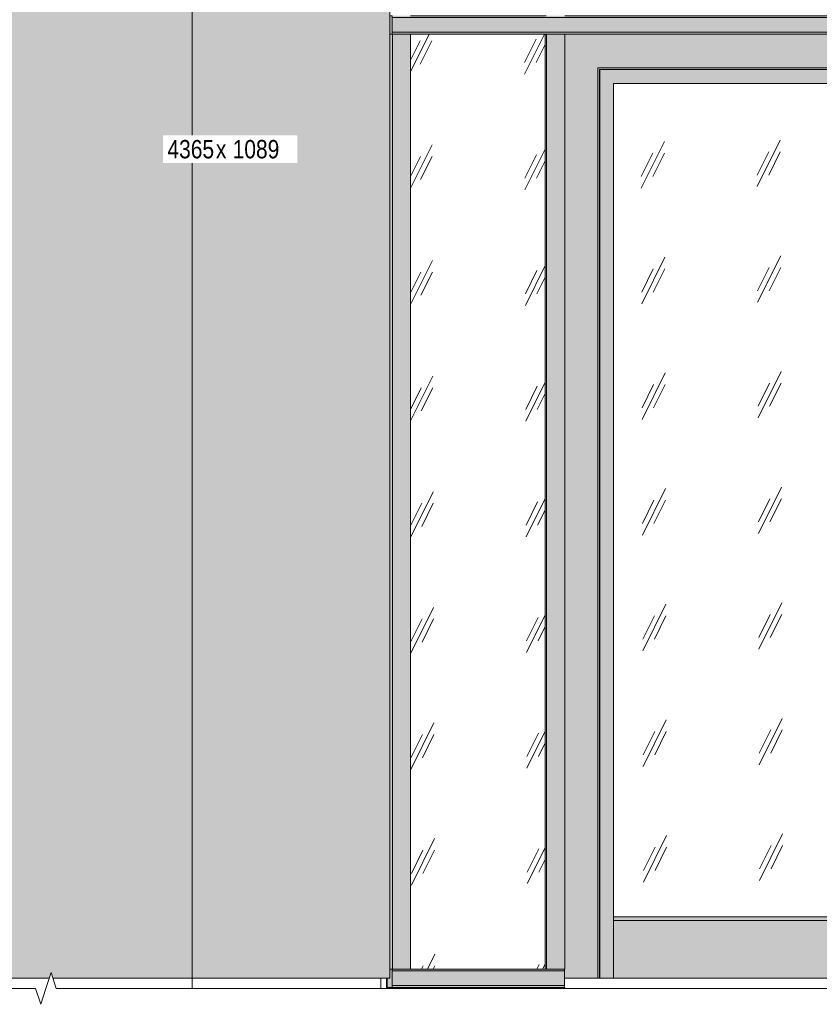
# Model space of a CAD drawing. Header units: millimetres. Extents: x -4452149 to -4396614, y -3148133 to 7538.
# Tile 19 of 22: x -4447898 to -4445716, y 2129 to 4814. Entities that reach past the tile are written whole.
import ezdxf

# ---------------------------------------------------------------- set-up
doc = ezdxf.new("R2010")
doc.units = ezdxf.units.MM
for name, color, linetype, lineweight in [('Двери', 7, 'Continuous', 18), ('Импосты витража', 7, 'Continuous', 18), ('Марки по нескольким категориям', 7, 'Continuous', 9), ('Обобщенные модели', 7, 'Continuous', 18), ('Панели витража', 7, 'Continuous', 18), ('Типовые аннотации', 7, 'Continuous', 18), ('Элементы узлов', 7, 'Continuous', 18)]:
    doc.layers.add(name, color=color, linetype=linetype, lineweight=lineweight)
doc.styles.add('Arial Narrow', font='ARIALN.TTF', dxfattribs={"height": 50})

# ---------------------------------------------------------------- blocks, each defined once
blk = doc.blocks.new('Прямоугольный импост - 50х100-21496683-К1_Ф3_Схема раскладки облицовки')
at = {"layer": 'Импосты витража', "true_color": 0x373f43}
for points in [[(-4446893.6, 2172.4), (-4446880.8, 2172.4), (-4446880.8, 2175), (-4446893.6, 2175)], [(-4446880.8, 2172.4), (-4446831.3, 2172.4), (-4446831.3, 2175), (-4446880.8, 2175)]]:
    blk.add_hatch(color=149, dxfattribs=at).paths.add_polyline_path(points)
at = {"layer": 'Импосты витража'}
for p, q in [((-4446893.6, 2175), (-4446880.8, 2175)), ((-4446880.8, 2175), (-4446831.3, 2175)), ((-4446880.8, 2175), (-4446880.8, 2172.4)), ((-4446831.3, 2175), (-4446831.3, 2172.4))]:
    blk.add_line(p, q, dxfattribs=at)
blk = doc.blocks.new('Прямоугольный импост - 50х100-21496677-К1_Ф3_Схема раскладки облицовки')
at = {"layer": 'Импосты витража', "true_color": 0x373f43}
for points in [[(-4446474.6, 2172.4), (-4446460.2, 2172.4), (-4446460.2, 2175), (-4446474.6, 2175)], [(-4446410.7, 2172.4), (-4446410.7, 2175), (-4446460.2, 2175), (-4446460.2, 2172.4)]]:
    blk.add_hatch(color=149, dxfattribs=at).paths.add_polyline_path(points)
at = {"layer": 'Импосты витража'}
for p, q in [((-4446474.6, 2172.4), (-4446474.6, 2175)), ((-4446461.9, 2175), (-4446460.2, 2175)), ((-4446460.2, 2175), (-4446410.7, 2175)), ((-4446460.2, 2175), (-4446460.2, 2172.4)), ((-4446410.7, 2175), (-4446410.7, 2172.4))]:
    blk.add_line(p, q, dxfattribs=at)
blk = doc.blocks.new('Прямоугольный импост - Ригель_90202-21005925-К1_Ф3_Схема раскладки облицовки')
at = {"layer": 'Импосты витража', "true_color": 0x373f43}
for points in [[(-4446888.2, 4775), (-4446882.5, 4775), (-4446882, 4776.5), (-4446881.8, 4780), (-4446881.8, 4821.3), (-4446882.5, 4825), (-4446888.2, 4825), (-4446888.2, 4804.9)], [(-4446685.4, 4820), (-4446436.5, 4820), (-4446436.8, 4824.3), (-4446437.2, 4825), (-4446882.3, 4824.8), (-4446882, 4823.5), (-4446881.8, 4820), (-4446824.2, 4820)], [(-4446881.8, 4780), (-4446436.5, 4780), (-4446436.5, 4820), (-4446881.8, 4820), (-4446881.8, 4805.3)], [(-4446437.2, 4775), (-4446436.8, 4775.7), (-4446436.5, 4778.7), (-4446436.5, 4780), (-4446881.8, 4780), (-4446882.1, 4775.7), (-4446882.5, 4775), (-4446460.2, 4775)]]:
    blk.add_hatch(color=149, dxfattribs=at).paths.add_polyline_path(points)
at = {"layer": 'Импосты витража'}
for p, q in [((-4446882.5, 4825), (-4446888.2, 4825)), ((-4446882.2, 4825), (-4446882.5, 4825)), ((-4446881.8, 4780), (-4446881.8, 4820)), ((-4446436.5, 4820), (-4446881.8, 4820)), ((-4446461.6, 4825), (-4446831.3, 4825)), ((-4446461.9, 4825), (-4446831.3, 4825)), ((-4446436.5, 4780), (-4446881.8, 4780)), ((-4446888.2, 4775), (-4446882.5, 4775)), ((-4446882.5, 4775), (-4446882.2, 4775)), ((-4446831.3, 4775), (-4446461.6, 4775)), ((-4446831.3, 4775), (-4446461.9, 4775))]:
    blk.add_line(p, q, dxfattribs=at)
for centre, start_param, end_param in [((-4446882.5, 4820), 4.712389, 6.283185), ((-4446882.5, 4780), 3.141593, 4.712389)]:
    blk.add_ellipse(centre, major_axis=(0, 5), ratio=0.143826, start_param=start_param, end_param=end_param, dxfattribs=at)
blk = doc.blocks.new('Прямоугольный импост - Ригель_90202-21006282-К1_Ф3_Схема раскладки облицовки')
at = {"layer": 'Импосты витража', "true_color": 0x373f43}
for points in [[(-4446436.5, 4820), (-4444739.3, 4820), (-4444739.6, 4824.3), (-4444740, 4825), (-4446437, 4824.8), (-4446436.7, 4823.5), (-4446436.5, 4821.3)], [(-4446407.9, 4780), (-4444739.3, 4780), (-4444739.3, 4820), (-4446436.5, 4820), (-4446436.5, 4780)], [(-4444762.8, 4775), (-4444739.8, 4775.2), (-4444739.5, 4776.5), (-4444739.3, 4780), (-4446436.5, 4780), (-4446436.8, 4775.7), (-4446437.2, 4775), (-4444763.5, 4775)]]:
    blk.add_hatch(color=149, dxfattribs=at).paths.add_polyline_path(points)
at = {"layer": 'Импосты витража'}
for p, q in [((-4444739.3, 4820), (-4446436.5, 4820)), ((-4444764, 4825), (-4446410.7, 4825)), ((-4444764.7, 4825), (-4446410.7, 4825)), ((-4444739.3, 4780), (-4446436.5, 4780))]:
    blk.add_line(p, q, dxfattribs=at)
blk = doc.blocks.new('ДверьВитражная_Двупольная_Агрисовгаз - 2100х1400 AGS68_Откр_Внутрь-21496706-К1_Ф3_Схема раскладки облицовки')
at = {"layer": 'Двери', "true_color": 0x373f43}
for points in [[(-4446410.7, 2200), (-4446320.2, 2200), (-4446320.2, 4683), (-4444854.6, 4683), (-4444854.6, 2200), (-4444763.5, 2200), (-4444763.5, 4775), (-4446410.7, 4775), (-4446410.7, 2225), (-4446411.2, 2225), (-4446411.2, 2200)], [(-4444855.3, 2200), (-4444855.3, 4683), (-4446320.2, 4683), (-4446320.2, 2200), (-4446316, 2200), (-4446316, 4678), (-4444859.5, 4678), (-4444859.5, 2200)], [(-4446316, 2200), (-4446315.2, 2200), (-4446315.2, 4678), (-4446316, 4678), (-4446316, 2248.9)], [(-4446315.2, 2200), (-4446277.6, 2200), (-4446277.6, 4640), (-4445490.9, 4640), (-4445490.9, 3210), (-4445473.6, 3210), (-4445473.4, 3226.3), (-4445472.3, 3228.4), (-4445471.3, 3229.2), (-4445470.4, 3229.6), (-4445469.9, 3229.8), (-4445446.4, 3229.8), (-4445445.2, 3229.3), (-4445444.2, 3228.5), (-4445443.4, 3227.5), (-4445442.9, 3226.3), (-4445442.7, 3225), (-4445442.9, 3173.7), (-4445443.4, 3172.5), (-4445444.2, 3171.5), (-4445445.2, 3170.7), (-4445446.4, 3170.2), (-4445447.7, 3170), (-4445470, 3170.2), (-4445471.8, 3171.2), (-4445472.4, 3171.9), (-4445472.9, 3172.5), (-4445473.5, 3174.5), (-4445473.6, 3176.2), (-4445473.6, 3190), (-4445490.9, 3190), (-4445490.9, 2200), (-4445426.6, 2200), (-4445426.6, 4640), (-4445421.6, 4640), (-4445421.6, 2200), (-4445362.2, 2200), (-4445362.2, 3190), (-4445377.1, 3190.3), (-4445378.4, 3190.2), (-4445378.6, 3173.7), (-4445379.1, 3172.5), (-4445379.9, 3171.5), (-4445380.9, 3170.7), (-4445382.1, 3170.2), (-4445383.4, 3170), (-4445405.7, 3170.2), (-4445407.4, 3171.2), (-4445408.1, 3171.9), (-4445408.6, 3172.5), (-4445409.2, 3174.5), (-4445409.3, 3175.2), (-4445409.1, 3226.3), (-4445407.9, 3228.4), (-4445407.8, 3228.5), (-4445406.1, 3229.6), (-4445405, 3229.8), (-4445382.1, 3229.8), (-4445380.9, 3229.3), (-4445379.9, 3228.5), (-4445379.1, 3227.5), (-4445378.6, 3226.3), (-4445378.4, 3225), (-4445378.4, 3210), (-4445362.2, 3210), (-4445362.2, 4640), (-4444897.1, 4640), (-4444897.1, 2200), (-4444859.5, 2200), (-4444859.5, 4678), (-4446315.2, 4678), (-4446315.2, 2248.9)], [(-4444854.6, 2200), (-4444854.6, 4683), (-4444855.3, 4683), (-4444855.3, 2200)], [(-4445424.2, 2200), (-4445421.6, 2200), (-4445421.6, 4640), (-4445424.2, 4640), (-4445424.2, 2343), (-4445426.6, 2343), (-4445426.6, 2200)], [(-4444898.4, 2358), (-4444897.1, 2358), (-4444897.1, 4640), (-4444899.7, 4640), (-4444899.7, 2368)], [(-4445472.4, 3225), (-4445472.3, 3226.3), (-4445471.1, 3228.3), (-4445471, 3228.5), (-4445470, 3229.3), (-4445468.8, 3229.8), (-4445469.9, 3229.8), (-4445471.8, 3228.8), (-4445472.1, 3228.5), (-4445472.9, 3227.5), (-4445473.4, 3226.3), (-4445473.6, 3225)], [(-4445447.7, 3170), (-4445446.4, 3170.2), (-4445445.2, 3170.7), (-4445444.2, 3171.5), (-4445443.4, 3172.5), (-4445442.8, 3174.5), (-4445442.7, 3175), (-4445442.9, 3226.3), (-4445443.4, 3227.5), (-4445444.2, 3228.5), (-4445445.2, 3229.3), (-4445446.4, 3229.8), (-4445447.7, 3230), (-4445468.8, 3229.8), (-4445470, 3229.3), (-4445471.1, 3228.3), (-4445471.8, 3227.5), (-4445472.3, 3226.3), (-4445472.4, 3225), (-4445472.4, 3210), (-4445451.7, 3209.9), (-4445449.4, 3209.1), (-4445448.3, 3208.7), (-4445445.3, 3206.3), (-4445443.7, 3202.3), (-4445443.4, 3200), (-4445444.1, 3196.5), (-4445445.3, 3193.7), (-4445448.3, 3191.3), (-4445450.7, 3190.3), (-4445455, 3190), (-4445472.4, 3190), (-4445472.3, 3173.7), (-4445471.1, 3171.7), (-4445471, 3171.5), (-4445470, 3170.7), (-4445468.8, 3170.2), (-4445467.5, 3170)], [(-4445408.1, 3225), (-4445407.9, 3226.3), (-4445407.4, 3227.5), (-4445406.7, 3228.5), (-4445405.6, 3229.3), (-4445404.4, 3229.8), (-4445405.6, 3229.8), (-4445406.8, 3229.3), (-4445407.8, 3228.5), (-4445408.6, 3227.5), (-4445409.1, 3226.3), (-4445409.3, 3225)], [(-4445408.1, 3175), (-4445408.1, 3225), (-4445409.3, 3225), (-4445409.3, 3175)], [(-4445401.7, 3170), (-4445382.1, 3170.2), (-4445380.9, 3170.7), (-4445379.9, 3171.5), (-4445379.1, 3172.5), (-4445378.5, 3174.5), (-4445378.4, 3175), (-4445378.4, 3190.2), (-4445382.5, 3190.2), (-4445391.7, 3190), (-4445395, 3190.2), (-4445396.6, 3190.7), (-4445398.2, 3191.3), (-4445400.9, 3193.7), (-4445401.8, 3195), (-4445402.8, 3197.4), (-4445403.2, 3200), (-4445402.8, 3202.6), (-4445401.7, 3205.1), (-4445400.3, 3207.1), (-4445397.5, 3209), (-4445395, 3209.8), (-4445391.1, 3210), (-4445378.4, 3210), (-4445378.6, 3226.3), (-4445379.1, 3227.5), (-4445379.9, 3228.5), (-4445380.9, 3229.3), (-4445382.1, 3229.8), (-4445383.4, 3230), (-4445404.4, 3229.8), (-4445405.6, 3229.3), (-4445406.7, 3228.5), (-4445407.4, 3227.5), (-4445407.9, 3226.3), (-4445408.1, 3225), (-4445407.9, 3173.7), (-4445407.4, 3172.5), (-4445406.7, 3171.5), (-4445405.6, 3170.7), (-4445404.4, 3170.2), (-4445403.2, 3170)], [(-4445569.9, 3190), (-4445569.5, 3190.3), (-4445568.8, 3192.9), (-4445568.5, 3197.4), (-4445568.5, 3202.6), (-4445569.1, 3208.7), (-4445569.9, 3210), (-4445570.2, 3209.7), (-4445570.9, 3207.1), (-4445571.3, 3202.6), (-4445571.1, 3195), (-4445570.2, 3190.3)], [(-4445505.8, 3200), (-4445464.5, 3200), (-4445464.9, 3207.1), (-4445465.6, 3209.7), (-4445466, 3210), (-4445569.9, 3210), (-4445569.5, 3209.7), (-4445568.8, 3207.1), (-4445568.5, 3202.6), (-4445568.4, 3200), (-4445540.5, 3200)], [(-4445569.9, 3190), (-4445465.9, 3190.1), (-4445465.6, 3190.3), (-4445464.9, 3192.9), (-4445464.6, 3197.4), (-4445464.5, 3200), (-4445568.4, 3200), (-4445568.8, 3192.9), (-4445569.5, 3190.3)], [(-4445466, 3190), (-4445453.6, 3190), (-4445453, 3190), (-4445449.5, 3190.7), (-4445448, 3191.6), (-4445445.3, 3193.7), (-4445443.7, 3197.4), (-4445443.4, 3200), (-4445464.5, 3200), (-4445464.9, 3192.9), (-4445465.6, 3190.3)], [(-4445443.4, 3200), (-4445444.1, 3203.5), (-4445445.3, 3206.3), (-4445448.3, 3208.7), (-4445451.8, 3209.9), (-4445455.1, 3210), (-4445458.9, 3210), (-4445465.6, 3209.7), (-4445464.9, 3207.1), (-4445464.6, 3202.6), (-4445464.5, 3200), (-4445443.8, 3200)], [(-4445454.2, 3209.9), (-4445455, 3210), (-4445454.4, 3209.9)], [(-4445403.2, 3200), (-4445398.8, 3200), (-4445398.5, 3202.6), (-4445397.5, 3205), (-4445395.9, 3207.1), (-4445393.9, 3208.7), (-4445391.5, 3209.7), (-4445390.4, 3210), (-4445394.3, 3209.9), (-4445395.9, 3209.6), (-4445398.2, 3208.7), (-4445400.3, 3207.1), (-4445401.8, 3205), (-4445402.8, 3202.6)], [(-4445391.7, 3190), (-4445390.1, 3190.2), (-4445392.3, 3190.7), (-4445394.3, 3191.7), (-4445396.2, 3193.3), (-4445397.5, 3195), (-4445398.5, 3197.4), (-4445398.8, 3200), (-4445403.2, 3200), (-4445402.5, 3196.5), (-4445401.7, 3194.9), (-4445400.3, 3192.9), (-4445398.2, 3191.3), (-4445395.8, 3190.3), (-4445393.3, 3190)], [(-4445377, 3200), (-4445370.5, 3200), (-4445370.9, 3207.1), (-4445371.6, 3209.7), (-4445372.1, 3210), (-4445373.2, 3209.7), (-4445380.2, 3210), (-4445383.4, 3209.9), (-4445384.9, 3210), (-4445386.1, 3209.8), (-4445390.1, 3209.8), (-4445392, 3209.4), (-4445394.5, 3208.2), (-4445395.9, 3207.1), (-4445397.5, 3204.9), (-4445398.5, 3202.6), (-4445398.8, 3200), (-4445380.2, 3200)], [(-4445388.9, 3190), (-4445386.9, 3190), (-4445380, 3190.1), (-4445377.5, 3190.3), (-4445374.5, 3190.1), (-4445371.9, 3190), (-4445371.6, 3190.3), (-4445370.9, 3192.9), (-4445370.6, 3197.4), (-4445370.5, 3200), (-4445398.8, 3200), (-4445398.1, 3196.5), (-4445397.5, 3195), (-4445395.8, 3192.9), (-4445393.9, 3191.3), (-4445391.5, 3190.3), (-4445389, 3190)], [(-4445332.4, 3200), (-4445266.6, 3200), (-4445267, 3207.1), (-4445267.7, 3209.7), (-4445268, 3210), (-4445371.9, 3210), (-4445371.6, 3209.7), (-4445370.9, 3207.1), (-4445370.6, 3202.6), (-4445370.5, 3200), (-4445367, 3200)], [(-4445268, 3190), (-4445267.7, 3190.3), (-4445267, 3192.9), (-4445266.6, 3197.4), (-4445266.6, 3200), (-4445370.5, 3200), (-4445370.9, 3192.9), (-4445371.6, 3190.3), (-4445371.6, 3190), (-4445297.7, 3190)], [(-4445469.9, 3170.2), (-4445468.8, 3170.2), (-4445470, 3170.7), (-4445471.1, 3171.7), (-4445471.8, 3172.5), (-4445472.4, 3174.5), (-4445472.4, 3175), (-4445473.6, 3175), (-4445473.4, 3173.7), (-4445472.4, 3171.9), (-4445471.3, 3170.8), (-4445471.1, 3170.7)], [(-4445405.6, 3170.2), (-4445404.4, 3170.2), (-4445405.6, 3170.7), (-4445406.7, 3171.5), (-4445407.4, 3172.5), (-4445408, 3174.5), (-4445408.1, 3175), (-4445409.3, 3175), (-4445409.1, 3173.7), (-4445408.6, 3172.5), (-4445407.8, 3171.5), (-4445406.8, 3170.7)], [(-4445575.2, 2358), (-4445492.2, 2358), (-4445493.5, 2368), (-4446277.6, 2368), (-4446277.6, 2358), (-4446130.3, 2358)], [(-4445362.2, 2358), (-4444898.4, 2358), (-4444899.7, 2368), (-4445362.2, 2368)], [(-4445575.2, 2200), (-4445490.9, 2200), (-4445490.9, 2358), (-4446277.6, 2358), (-4446277.6, 2200), (-4446130.3, 2200)], [(-4444897.1, 2200), (-4444897.1, 2358), (-4445362.2, 2358), (-4445362.2, 2200), (-4445020.1, 2200)], [(-4446411.2, 2200), (-4446411.2, 2225), (-4446412.2, 2224.8), (-4446411.9, 2223.5), (-4446411.7, 2220), (-4446411.7, 2200)]]:
    blk.add_hatch(color=149, dxfattribs=at).paths.add_polyline_path(points)
at = {"layer": 'Двери', "true_color": 0xc0c0c0}
h = blk.add_hatch(dxfattribs=at)
h.set_pattern_fill('FP_9', color=9, style=0, pattern_type=2)
h.set_pattern_definition([(243.674, (-4454860.02, 58929.76), (315.24192, 319.6116), [141.696, -566.785]), (243.674, (-4454891.44, 58898.01), (315.24192, 319.6116), [70.848, -637.633]), (243.674, (-4454860.02, 58898.01), (315.24192, 319.6116), [70.848, -637.633])])
h.paths.add_polyline_path([(-4445424.2, 2343), (-4445424.2, 4640), (-4445426.6, 4640), (-4445426.6, 2343)])
h.paths.add_polyline_path([(-4445493.5, 2368), (-4445493.5, 3190), (-4445569.9, 3190), (-4445570.2, 3190.3), (-4445570.6, 3191.3), (-4445571.3, 3197.5), (-4445571.1, 3205), (-4445570.6, 3208.7), (-4445569.9, 3210), (-4445493.5, 3210), (-4445493.5, 4640), (-4446277.6, 4640), (-4446277.6, 2368), (-4445575.2, 2368)])
h.paths.add_polyline_path([(-4445020.1, 2368), (-4444899.7, 2368), (-4444899.7, 4640), (-4445362.2, 4640), (-4445362.2, 3210), (-4445268, 3210), (-4445267.7, 3209.7), (-4445267, 3207.1), (-4445266.6, 3202.6), (-4445266.8, 3195), (-4445267.3, 3191.3), (-4445268, 3190), (-4445362.2, 3190), (-4445362.2, 2368)])
at = {"layer": 'Двери', "true_color": 0x373f43}
h = blk.add_hatch(color=149, dxfattribs=at)
h.paths.add_polyline_path([(-4445490.9, 2358), (-4445490.9, 3190), (-4445493.5, 3190), (-4445493.5, 2368), (-4445492.2, 2358), (-4445491.1, 2358)])
h.paths.add_polyline_path([(-4445492, 3210), (-4445490.9, 3210), (-4445490.9, 4640), (-4445493.5, 4640), (-4445493.5, 3210)])
h = blk.add_hatch(color=149, dxfattribs=at)
h.paths.add_polyline_path([(-4445473.6, 3175), (-4445472.4, 3175), (-4445472.4, 3190), (-4445473.6, 3190)])
h.paths.add_polyline_path([(-4445472.4, 3210), (-4445472.4, 3225), (-4445473.6, 3225), (-4445473.6, 3210)])
at = {"layer": 'Двери'}
for p, q in [((-4444763.5, 4775), (-4446410.7, 4775)), ((-4444763.5, 2200), (-4444763.5, 4775)), ((-4446320.2, 2200), (-4446320.2, 4683)), ((-4446320.2, 4683), (-4444854.6, 4683)), ((-4446315.2, 4678), (-4446316, 4678)), ((-4446316, 4678), (-4446316, 2200)), ((-4444859.5, 4678), (-4446315.2, 4678)), ((-4446315.2, 4678), (-4446315.2, 2200)), ((-4444859.5, 2200), (-4444859.5, 4678)), ((-4444855.3, 2200), (-4444855.3, 4683)), ((-4444854.6, 4683), (-4444854.6, 2200)), ((-4446277.6, 2200), (-4446277.6, 4640)), ((-4446277.6, 4640), (-4445490.9, 4640)), ((-4445490.9, 4640), (-4445490.9, 3210)), ((-4445426.6, 2200), (-4445426.6, 4640)), ((-4445426.6, 4640), (-4445421.6, 4640)), ((-4445421.6, 2200), (-4445421.6, 4640)), ((-4445362.2, 3210), (-4445362.2, 4640)), ((-4445362.2, 4640), (-4444897.1, 4640)), ((-4444899.7, 4640), (-4444899.7, 2368)), ((-4444897.1, 4640), (-4444897.1, 2200)), ((-4445473.6, 3210), (-4445473.6, 3225)), ((-4445472.4, 3225), (-4445472.4, 3210)), ((-4445467.5, 3230), (-4445468.6, 3230)), ((-4445447.7, 3230), (-4445467.5, 3230)), ((-4445442.7, 3175), (-4445442.7, 3225)), ((-4445409.3, 3175), (-4445409.3, 3225)), ((-4445408.1, 3225), (-4445408.1, 3175)), ((-4445403.2, 3230), (-4445404.3, 3230)), ((-4445383.4, 3230), (-4445403.2, 3230)), ((-4445378.4, 3210), (-4445378.4, 3225)), ((-4445466, 3210), (-4445569.9, 3210)), ((-4445453.3, 3210), (-4445457.6, 3210)), ((-4445388.9, 3210), (-4445393.3, 3210)), ((-4445268, 3210), (-4445371.9, 3210)), ((-4445569.9, 3190), (-4445466, 3190)), ((-4445490.9, 3190), (-4445490.9, 2200)), ((-4445473.6, 3175), (-4445473.6, 3190)), ((-4445472.4, 3190), (-4445472.4, 3175)), ((-4445468.6, 3170), (-4445467.5, 3170)), ((-4445467.5, 3170), (-4445447.7, 3170)), ((-4445457.6, 3190), (-4445453.3, 3190)), ((-4445404.3, 3170), (-4445403.2, 3170)), ((-4445403.2, 3170), (-4445383.4, 3170)), ((-4445393.3, 3190), (-4445388.9, 3190)), ((-4445378.4, 3175), (-4445378.4, 3190.2)), ((-4445371.9, 3190), (-4445268, 3190)), ((-4445362.2, 2200), (-4445362.2, 3190)), ((-4446277.6, 2368), (-4445493.5, 2368)), ((-4445493.5, 2368), (-4445492.2, 2358)), ((-4445362.2, 2368), (-4444899.7, 2368)), ((-4444899.7, 2368), (-4444898.4, 2358)), ((-4446277.6, 2200), (-4446277.6, 2358)), ((-4445490.9, 2358), (-4446277.6, 2358)), ((-4445490.9, 2358), (-4445490.9, 2200)), ((-4445424.2, 2343), (-4445426.6, 2343)), ((-4445362.2, 2200), (-4445362.2, 2358)), ((-4444897.1, 2358), (-4445362.2, 2358)), ((-4444897.1, 2358), (-4444897.1, 2200)), ((-4446411.2, 2200), (-4446411.2, 2225)), ((-4446411.2, 2200), (-4446411.7, 2200)), ((-4446320.2, 2200), (-4446411.2, 2200)), ((-4446316, 2200), (-4446320.2, 2200)), ((-4446315.2, 2200), (-4446316, 2200)), ((-4446315.2, 2200), (-4446277.6, 2200)), ((-4446277.6, 2200), (-4445490.9, 2200)), ((-4445426.6, 2200), (-4445490.9, 2200)), ((-4445421.6, 2200), (-4445426.6, 2200)), ((-4445362.2, 2200), (-4445421.6, 2200)), ((-4445362.2, 2200), (-4444897.1, 2200)), ((-4444897.1, 2200), (-4444859.5, 2200)), ((-4444855.3, 2200), (-4444859.5, 2200)), ((-4444854.6, 2200), (-4444855.3, 2200)), ((-4444763.5, 2200), (-4444854.6, 2200))]:
    blk.add_line(p, q, dxfattribs=at)
at = {"layer": 'Двери', "flags": 128}
for points in [[(-4445453.1, 3210), (-4445453.1, 3210), (-4445453.2, 3210), (-4445453.2, 3210), (-4445453.3, 3210), (-4445453.4, 3210), (-4445453.5, 3210), (-4445453.7, 3210), (-4445453.9, 3210), (-4445454.1, 3210), (-4445454.3, 3210), (-4445454.5, 3210), (-4445454.8, 3210), (-4445455.1, 3210), (-4445455.4, 3210), (-4445455.7, 3210), (-4445456.1, 3210), (-4445456.4, 3210), (-4445456.8, 3210), (-4445457.2, 3210), (-4445457.7, 3210), (-4445458.1, 3210), (-4445458.6, 3210), (-4445459, 3210), (-4445459.5, 3210), (-4445460, 3210), (-4445460.5, 3210), (-4445461, 3210), (-4445461.6, 3210), (-4445462.1, 3210), (-4445462.7, 3210), (-4445463.2, 3210), (-4445463.8, 3210), (-4445464.4, 3210), (-4445465, 3210), (-4445465.6, 3210), (-4445466, 3210)], [(-4445453.3, 3210), (-4445453.2, 3210), (-4445453.1, 3210), (-4445453.1, 3210)], [(-4445453.1, 3210), (-4445452.7, 3210), (-4445452.3, 3210), (-4445451.9, 3209.9), (-4445451.5, 3209.9), (-4445451.1, 3209.8), (-4445450.7, 3209.7), (-4445450.3, 3209.6), (-4445450, 3209.5), (-4445449.6, 3209.4), (-4445449.2, 3209.2), (-4445448.9, 3209), (-4445448.5, 3208.9), (-4445448.1, 3208.7), (-4445447.8, 3208.5), (-4445447.5, 3208.3), (-4445447.1, 3208), (-4445446.8, 3207.8), (-4445446.5, 3207.5), (-4445446.2, 3207.2), (-4445445.9, 3207), (-4445445.7, 3206.7), (-4445445.4, 3206.4), (-4445445.2, 3206.1), (-4445444.9, 3205.7), (-4445444.7, 3205.4), (-4445444.5, 3205.1), (-4445444.3, 3204.7), (-4445444.1, 3204.4), (-4445443.9, 3204), (-4445443.8, 3203.6), (-4445443.7, 3203.2), (-4445443.5, 3202.9), (-4445443.4, 3202.5), (-4445443.3, 3202.1), (-4445443.3, 3201.7), (-4445443.2, 3201.3), (-4445443.2, 3200.9), (-4445443.1, 3200.5), (-4445443.1, 3200.1), (-4445443.1, 3200)], [(-4445443.1, 3200), (-4445443.1, 3199.6), (-4445443.1, 3199.2), (-4445443.2, 3198.8), (-4445443.2, 3198.4), (-4445443.3, 3198), (-4445443.4, 3197.6), (-4445443.5, 3197.2), (-4445443.6, 3196.9), (-4445443.8, 3196.5), (-4445443.9, 3196.1), (-4445444.1, 3195.7), (-4445444.2, 3195.4), (-4445444.4, 3195), (-4445444.6, 3194.7), (-4445444.9, 3194.4), (-4445445.1, 3194), (-4445445.3, 3193.7), (-4445445.6, 3193.4), (-4445445.9, 3193.1), (-4445446.1, 3192.8), (-4445446.4, 3192.6), (-4445446.7, 3192.3), (-4445447.1, 3192), (-4445447.4, 3191.8), (-4445447.7, 3191.6), (-4445448, 3191.4), (-4445448.4, 3191.2), (-4445448.8, 3191), (-4445449.1, 3190.8), (-4445449.5, 3190.7), (-4445449.9, 3190.5), (-4445450.2, 3190.4), (-4445450.6, 3190.3), (-4445451, 3190.2), (-4445451.4, 3190.1), (-4445451.8, 3190.1), (-4445452.2, 3190), (-4445452.6, 3190), (-4445453, 3190), (-4445453.1, 3190)], [(-4445371.9, 3210), (-4445372.5, 3210), (-4445373.1, 3210), (-4445373.7, 3210), (-4445374.3, 3210), (-4445374.9, 3210), (-4445375.5, 3210), (-4445376.1, 3210), (-4445376.7, 3210), (-4445377.3, 3210), (-4445377.9, 3210), (-4445378.5, 3210), (-4445379, 3210), (-4445379.6, 3210), (-4445380.2, 3210), (-4445380.7, 3210), (-4445381.2, 3210), (-4445381.8, 3210), (-4445382.3, 3210), (-4445382.8, 3210), (-4445383.2, 3210), (-4445383.7, 3210), (-4445384.2, 3210), (-4445384.6, 3210), (-4445385, 3210), (-4445385.4, 3210), (-4445385.8, 3210), (-4445386.2, 3210), (-4445386.5, 3210), (-4445386.8, 3210), (-4445387.2, 3210), (-4445387.4, 3210), (-4445387.7, 3210), (-4445387.9, 3210), (-4445388.2, 3210), (-4445388.4, 3210), (-4445388.5, 3210), (-4445388.7, 3210), (-4445388.8, 3210), (-4445388.9, 3210), (-4445388.9, 3210)], [(-4445466, 3190), (-4445465.4, 3190), (-4445464.8, 3190), (-4445464.2, 3190), (-4445463.6, 3190), (-4445463, 3190), (-4445462.5, 3190), (-4445461.9, 3190), (-4445461.4, 3190), (-4445460.9, 3190), (-4445460.3, 3190), (-4445459.8, 3190), (-4445459.3, 3190), (-4445458.9, 3190), (-4445458.4, 3190), (-4445457.9, 3190), (-4445457.5, 3190), (-4445457.1, 3190), (-4445456.7, 3190), (-4445456.3, 3190), (-4445456, 3190), (-4445455.6, 3190), (-4445455.3, 3190), (-4445455, 3190), (-4445454.7, 3190), (-4445454.5, 3190), (-4445454.2, 3190), (-4445454, 3190), (-4445453.8, 3190), (-4445453.6, 3190), (-4445453.5, 3190), (-4445453.4, 3190), (-4445453.3, 3190), (-4445453.2, 3190), (-4445453.1, 3190), (-4445453.1, 3190)], [(-4445453.1, 3190), (-4445453.1, 3190), (-4445453.2, 3190), (-4445453.2, 3190), (-4445453.3, 3190)], [(-4445388.9, 3190), (-4445388.8, 3190), (-4445388.7, 3190), (-4445388.6, 3190), (-4445388.4, 3190), (-4445388.2, 3190), (-4445388, 3190), (-4445387.8, 3190), (-4445387.5, 3190), (-4445387.2, 3190), (-4445386.9, 3190), (-4445386.6, 3190), (-4445386.3, 3190), (-4445385.9, 3190), (-4445385.5, 3190), (-4445385.1, 3190), (-4445384.7, 3190), (-4445384.3, 3190), (-4445383.8, 3190), (-4445383.4, 3190), (-4445382.9, 3190), (-4445382.4, 3190), (-4445381.9, 3190), (-4445381.4, 3190), (-4445380.8, 3190), (-4445380.3, 3190), (-4445379.8, 3190), (-4445379.2, 3190), (-4445378.6, 3190), (-4445378, 3190), (-4445377.5, 3190), (-4445376.9, 3190), (-4445376.3, 3190), (-4445375.7, 3190), (-4445375.1, 3190), (-4445374.5, 3190), (-4445373.9, 3190), (-4445373.3, 3190), (-4445372.7, 3190), (-4445372.1, 3190), (-4445371.9, 3190)]]:
    blk.add_lwpolyline(points, dxfattribs=at)
at = {"layer": 'Двери'}
for centre, major_axis, ratio, start_param, end_param in [((-4445468.6, 3225), (0, 5), 0.989603, 0.530495, 1.570796), ((-4445467.5, 3225), (0, 5), 0.989603, 0, 1.570796), ((-4445468.6, 3225), (0, 5), 0.989603, 0, 0.523599), ((-4445447.7, 3225), (0, 5), 0.989603, 4.712389, 6.283185), ((-4445404.3, 3225), (0, 5), 0.989603, 0, 1.570796), ((-4445403.2, 3225), (0, 5), 0.989603, 0, 1.570796), ((-4445383.4, 3225), (0, 5), 0.989603, 4.712389, 6.283185), ((-4445569.9, 3200), (0, 10), 0.143826, 4.712389, 7.853982), ((-4445569.9, 3200), (0, 10), 0.143826, 1.570796, 4.712389), ((-4445457.6, 3200), (0, 10), 0.989603, 0, 0.031273), ((-4445393.3, 3200), (0, 10), 0.989603, 0, 1.570796), ((-4445393.3, 3200), (0, 10), 0.989603, 1.570796, 3.141593), ((-4445268, 3200), (0, 10), 0.143826, 4.712389, 6.283185), ((-4445268, 3200), (0, 10), 0.143826, 3.141593, 4.712389), ((-4445468.6, 3175), (0, 5), 0.989603, 1.570796, 2.611098), ((-4445467.5, 3175), (0, 5), 0.989603, 1.570796, 3.141593), ((-4445468.6, 3175), (0, 5), 0.989603, 2.617994, 3.141593), ((-4445447.7, 3175), (0, 5), 0.989603, 3.141593, 4.712389), ((-4445404.3, 3175), (0, 5), 0.989603, 1.570796, 3.141593), ((-4445403.2, 3175), (0, 5), 0.989603, 1.570796, 3.141593), ((-4445383.4, 3175), (0, 5), 0.989603, 3.141593, 4.712389)]:
    blk.add_ellipse(centre, major_axis=major_axis, ratio=ratio, start_param=start_param, end_param=end_param, dxfattribs=at)
blk = doc.blocks.new('Панель_Стеклопакет_Агрисовгаз - Панель_Стеклопакет_Агрисовгаз-V4-К1_Ф3_Схема раскладки облицовки')
at = {"layer": 'Панели витража', "true_color": 0xc0c0c0}
h = blk.add_hatch(dxfattribs=at)
h.set_pattern_fill('FP_8', color=9, style=0, pattern_type=2)
h.set_pattern_definition([(243.674, (-4454861.23, 58929.76), (315.24192, 319.6116), [141.696, -566.785]), (243.674, (-4454892.65, 58898.01), (315.24192, 319.6116), [70.848, -637.633]), (243.674, (-4454861.23, 58898.01), (315.24192, 319.6116), [70.848, -637.633])])
h.paths.add_polyline_path([(-4446831.3, 2225), (-4446464.5, 2225), (-4446464.5, 4775), (-4446831.3, 4775), (-4446831.3, 2248.9)])
at = {"layer": 'Панели витража'}
blk.add_line((-4446464.5, 2225), (-4446464.5, 4775), dxfattribs=at)
blk = doc.blocks.new('Прямоугольный импост - 50х100-21496711-К1_Ф3_Схема раскладки облицовки')
at = {"layer": 'Импосты витража', "true_color": 0x373f43}
for points in [[(-4446880.8, 2225), (-4446880.8, 4775), (-4446888.2, 4775), (-4446888.2, 2225)], [(-4446858.9, 2225), (-4446831.3, 2225), (-4446831.3, 4775), (-4446880.8, 4775), (-4446880.8, 2225)]]:
    blk.add_hatch(color=149, dxfattribs=at).paths.add_polyline_path(points)
at = {"layer": 'Импосты витража'}
for p, q in [((-4446888.2, 4775), (-4446880.8, 4775)), ((-4446880.8, 4775), (-4446831.3, 4775)), ((-4446880.8, 4775), (-4446880.8, 2225)), ((-4446831.3, 4775), (-4446831.3, 2225)), ((-4446880.8, 2225), (-4446888.2, 2225)), ((-4446831.3, 2225), (-4446880.8, 2225))]:
    blk.add_line(p, q, dxfattribs=at)
blk = doc.blocks.new('Прямоугольный импост - 50х100-21496698-К1_Ф3_Схема раскладки облицовки')
at = {"layer": 'Импосты витража', "true_color": 0x373f43}
for points in [[(-4446461.9, 2225), (-4446460.2, 2225), (-4446460.2, 4775), (-4446464.5, 4775), (-4446464.5, 2225)], [(-4446460.2, 2225), (-4446410.7, 2225), (-4446410.7, 4775), (-4446460.2, 4775), (-4446460.2, 2248.9)]]:
    blk.add_hatch(color=149, dxfattribs=at).paths.add_polyline_path(points)
at = {"layer": 'Импосты витража'}
for p, q in [((-4446461.9, 4775), (-4446460.2, 4775)), ((-4446460.2, 4775), (-4446410.7, 4775)), ((-4446460.2, 4775), (-4446460.2, 2225)), ((-4446410.7, 4775), (-4446410.7, 2225)), ((-4446460.2, 2225), (-4446461.9, 2225)), ((-4446410.7, 2225), (-4446460.2, 2225))]:
    blk.add_line(p, q, dxfattribs=at)
blk = doc.blocks.new('Прямоугольный импост - Ригель_90202-21006431-К1_Ф3_Схема раскладки облицовки')
at = {"layer": 'Импосты витража', "true_color": 0x373f43}
for points in [[(-4446893.6, 2175), (-4446882.5, 2175), (-4446882, 2176.5), (-4446881.8, 2180), (-4446881.8, 2221.3), (-4446882.5, 2225), (-4446888.2, 2225), (-4446888.2, 2200), (-4446893.6, 2200), (-4446893.6, 2186.1)], [(-4446824.2, 2220), (-4446411.7, 2220), (-4446412.1, 2224.3), (-4446412.4, 2225), (-4446882.3, 2224.8), (-4446882, 2223.5), (-4446881.8, 2220), (-4446858.9, 2220)], [(-4446411.7, 2180), (-4446411.7, 2220), (-4446881.8, 2220), (-4446881.8, 2180), (-4446685.4, 2180)], [(-4446412.4, 2175), (-4446412.1, 2175.7), (-4446411.7, 2178.7), (-4446411.7, 2180), (-4446881.8, 2180), (-4446882.1, 2175.7), (-4446882.5, 2175), (-4446460.2, 2175)]]:
    blk.add_hatch(color=149, dxfattribs=at).paths.add_polyline_path(points)
at = {"layer": 'Импосты витража'}
for p, q in [((-4446882.5, 2225), (-4446888.2, 2225)), ((-4446882.2, 2225), (-4446882.5, 2225)), ((-4446881.8, 2180), (-4446881.8, 2220)), ((-4446411.7, 2220), (-4446881.8, 2220)), ((-4446461.6, 2225), (-4446831.3, 2225)), ((-4446461.9, 2225), (-4446831.3, 2225)), ((-4446411.7, 2220), (-4446411.7, 2180)), ((-4446893.6, 2175), (-4446882.5, 2175)), ((-4446882.5, 2175), (-4446882.2, 2175)), ((-4446411.7, 2180), (-4446881.8, 2180)), ((-4446831.3, 2175), (-4446461.6, 2175)), ((-4446831.3, 2175), (-4446461.9, 2175))]:
    blk.add_line(p, q, dxfattribs=at)
for centre, start_param, end_param in [((-4446882.5, 2220), 4.712389, 6.283185), ((-4446412.4, 2220), 4.712389, 6.283185), ((-4446882.5, 2180), 3.141593, 4.712389), ((-4446412.4, 2180), 3.141593, 4.712389)]:
    blk.add_ellipse(centre, major_axis=(0, 5), ratio=0.143826, start_param=start_param, end_param=end_param, dxfattribs=at)
blk = doc.blocks.new('Корп2_Кассета выпуклая - Корп2_Кассета выпуклая_Цвет DESIGN D2-21496053-К1_Ф3_Схема раскладки облицовки')
at = {"layer": 'Обобщенные модели', "true_color": 0xf7fbf5}
for points in [[(-4447427, 2200), (-4447427, 6565), (-4447965.8, 6565), (-4447965.8, 2200), (-4447817.4, 2200), (-4447812.4, 2215.7), (-4447807.4, 2200), (-4447795.6, 2200)], [(-4447427, 2200), (-4446888.2, 2200), (-4446888.2, 6565), (-4447427, 6565), (-4447427, 2248.9)]]:
    blk.add_hatch(color=7, dxfattribs=at).paths.add_polyline_path(points)
at = {"layer": 'Обобщенные модели'}
for p, q in [((-4447427, 2200), (-4447427, 6563)), ((-4446888.2, 2200), (-4446888.2, 6565)), ((-4447817.4, 2200), (-4447965.8, 2200)), ((-4447427, 2200), (-4447807.4, 2200)), ((-4446888.2, 2200), (-4447427, 2200))]:
    blk.add_line(p, q, dxfattribs=at)
blk = doc.blocks.new('Витражная стойка - Витражная стойка-21440908-К1_Ф3_Схема раскладки облицовки')
at = {"layer": 'Обобщенные модели'}
for p, q in [((-4446896.8, 2200), (-4446896.8, 2172.4)), ((-4446895.3, 2200), (-4446895.3, 2172.4))]:
    blk.add_line(p, q, dxfattribs=at)
blk = doc.blocks.new('HILTI_Линия_Разрыва - Тип 1-20728823-К1_Ф3_Схема раскладки облицовки')
at = {"layer": 'Элементы узлов'}
for p, q in [((-4447854.3, 2172.4), (-4452074.5, 2172.4)), ((-4443577.8, 2172.4), (-4447798.6, 2172.4))]:
    blk.add_line(p, q, dxfattribs=at)

msp = doc.modelspace()

# ---------------------------------------------------------------- linework, layer by layer
at = {"layer": 'Обобщенные модели'}
for p, q in [((-4447427, 2172.4), (-4447427, 2200)), ((-4447427, 2172.4), (-4447427, 2200)), ((-4446912.6, 2172.4), (-4446912.6, 2200))]:
    msp.add_line(p, q, dxfattribs=at)
at = {"layer": 'Типовые аннотации', "lineweight": 9}
for p, q in [((-4447812.4, 2215.7), (-4447826.1, 2172.4)), ((-4447798.6, 2172.4), (-4447812.4, 2215.7)), ((-4447854.3, 2172.4), (-4447840.2, 2129.1)), ((-4447840.2, 2129.1), (-4447826.1, 2172.4))]:
    msp.add_line(p, q, dxfattribs=at)

# ---------------------------------------------------------------- block references
at = {"layer": 'Двери'}
msp.add_blockref('ДверьВитражная_Двупольная_Агрисовгаз - 2100х1400 AGS68_Откр_Внутрь-21496706-К1_Ф3_Схема раскладки облицовки', (0, 0), dxfattribs=at)
at = {"layer": 'Импосты витража'}
for name in ['Прямоугольный импост - Ригель_90202-21005925-К1_Ф3_Схема раскладки облицовки', 'Прямоугольный импост - Ригель_90202-21006282-К1_Ф3_Схема раскладки облицовки', 'Прямоугольный импост - 50х100-21496711-К1_Ф3_Схема раскладки облицовки', 'Прямоугольный импост - 50х100-21496698-К1_Ф3_Схема раскладки облицовки', 'Прямоугольный импост - Ригель_90202-21006431-К1_Ф3_Схема раскладки облицовки', 'Прямоугольный импост - 50х100-21496683-К1_Ф3_Схема раскладки облицовки', 'Прямоугольный импост - 50х100-21496677-К1_Ф3_Схема раскладки облицовки']:
    msp.add_blockref(name, (0, 0), dxfattribs=at)
at = {"layer": 'Обобщенные модели'}
for name in ['Корп2_Кассета выпуклая - Корп2_Кассета выпуклая_Цвет DESIGN D2-21496053-К1_Ф3_Схема раскладки облицовки', 'Витражная стойка - Витражная стойка-21440908-К1_Ф3_Схема раскладки облицовки']:
    msp.add_blockref(name, (0, 0), dxfattribs=at)
at = {"layer": 'Панели витража'}
msp.add_blockref('Панель_Стеклопакет_Агрисовгаз - Панель_Стеклопакет_Агрисовгаз-V4-К1_Ф3_Схема раскладки облицовки', (0, 0), dxfattribs=at)
at = {"layer": 'Элементы узлов'}
msp.add_blockref('HILTI_Линия_Разрыва - Тип 1-20728823-К1_Ф3_Схема раскладки облицовки', (0, 0), dxfattribs=at)

# ---------------------------------------------------------------- next in the draw order: texts
at = {"layer": 'Марки по нескольким категориям', "insert": (-4447494.8, 4486.1), "char_height": 50, "width": 160.337, "attachment_point": 1, "style": 'Arial Narrow', "bg_fill": 3, "box_fill_scale": 1.25, "bg_fill_color": 256, "bg_fill_true_color": 13158600, "bg_fill_transparency": 0}
msp.add_mtext('4365', dxfattribs=at)

# ---------------------------------------------------------------- next in the draw order: texts
at = {"layer": 'Марки по нескольким категориям', "insert": (-4447362.5, 4486.1), "char_height": 50, "width": 36.076, "attachment_point": 1, "style": 'Arial Narrow', "bg_fill": 3, "box_fill_scale": 1.25, "bg_fill_color": 256, "bg_fill_true_color": 13158600, "bg_fill_transparency": 0}
msp.add_mtext('\\fArial Narrow|b0|i0|c204|p34|;х', dxfattribs=at)

# ---------------------------------------------------------------- next in the draw order: texts
at = {"layer": 'Марки по нескольким категориям', "insert": (-4447332.8, 4486.1), "char_height": 50, "width": 180.38, "attachment_point": 1, "style": 'Arial Narrow', "bg_fill": 3, "box_fill_scale": 1.25, "bg_fill_color": 256, "bg_fill_true_color": 13158600, "bg_fill_transparency": 0}
msp.add_mtext(' 1089', dxfattribs=at)

doc.saveas('drawing.dxf')
